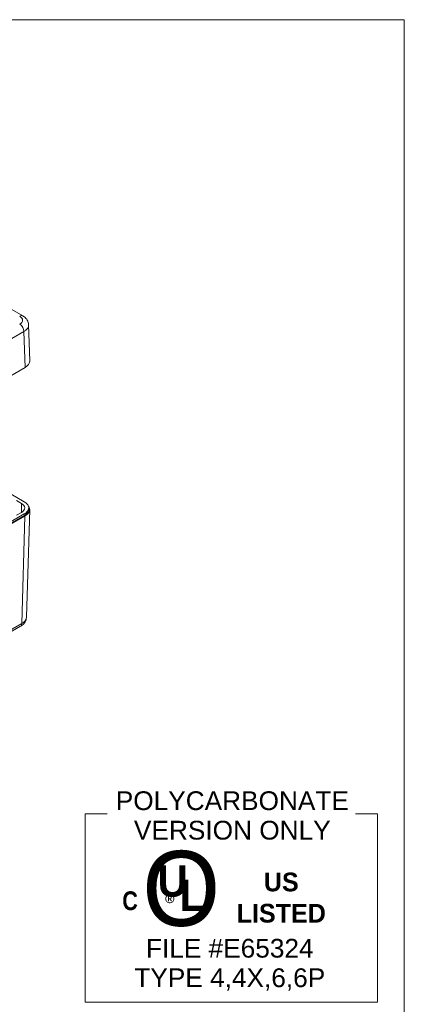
# Model space of a CAD drawing. Header units: millimetres. Extents: x 32 to 1714, y 32 to 1317.
# Tile 25 of 25: x 1507 to 1699, y 809 to 1302. Entities that reach past the tile are written whole.
import ezdxf

# ---------------------------------------------------------------- set-up
doc = ezdxf.new("R2010")
doc.units = ezdxf.units.MM
doc.header["$LTSCALE"] = 6.25
for name, color, linetype, lineweight in [('Sketch Geometry (ANSI)', 7, 'Continuous', 9), ('Symbol (ANSI)', 7, 'Continuous', 9), ('Visible (ANSI)', 7, 'Continuous', 9), ('Visible Narrow (ANSI)', 7, 'Continuous', 9)]:
    doc.layers.add(name, color=color, linetype=linetype, lineweight=lineweight)
doc.styles.add('Note Text (ANSI)', font='arial.ttf')

# ---------------------------------------------------------------- blocks, each defined once
blk = doc.blocks.new('Borders Default Border')
at = {"layer": 'Sketch Geometry (ANSI)', "flags": 128}
blk.add_lwpolyline([(7.62, 7.62), (7.62, 208.28), (271.78, 208.28), (271.78, 7.62), (7.62, 7.62)], dxfattribs=at)
blk = doc.blocks.new('UL')
at = {"layer": 'Sketch Geometry (ANSI)'}
for p, q in [((-11.678, 7.522), (-11.678, -7.522)), ((-11.678, 7.522), (-9.925, 7.522)), ((11.678, 7.522), (9.925, 7.522)), ((11.678, -7.522), (11.678, 7.522)), ((-11.678, -7.522), (11.678, -7.522))]:
    blk.add_line(p, q, dxfattribs=at)
at = {"layer": 'Symbol (ANSI)', "insert": (0.071, 7.395), "char_height": 1.5, "width": 18.63682, "attachment_point": 5, "line_spacing_factor": 0.944221, "style": 'Note Text (ANSI)'}
blk.add_mtext('\\fArial|b0|i0;POLYCARBONATE VERSION ONLY', dxfattribs=at)
at = {"layer": 'Symbol (ANSI)', "attachment_point": 5, "style": 'Note Text (ANSI)'}
for s, insert, char_height, width in [('\\fCentury Gothic|b0|i0;\\H6.0000;O', (-4.012, 1.527), 6, 7.62513), ('\\fCentury Gothic|b1|i0;\\H1.5000;US LISTED', (3.982, 0.824), 1.5, 9.02226)]:
    blk.add_mtext(s, dxfattribs=dict(at, insert=insert, char_height=char_height, width=width))
for s, insert, char_height in [('\\fCentury Gothic|b1|i0;\\H2.5000;U', (-4.694, 2.14), 2.5), ('\\fCentury Gothic|b1|i0;\\H2.5000;L', (-3.136, 1.021), 2.5), ('\\fCalibri|b0|i0;\\H1.5000;®', (-4.763, 0.231), 1.5)]:
    blk.add_mtext(s, dxfattribs=dict(at, insert=insert, char_height=char_height))
at = {"layer": 'Symbol (ANSI)', "char_height": 1.5, "attachment_point": 5, "style": 'Note Text (ANSI)'}
for s, insert, line_spacing_factor in [('\\fSwis721 Cn BT|b1|i0;\\H1.5000;C\\fSwis721 Cn BT|b1|i0;\\H2.0000;\\P', (-8.1, 0.571), 4), ('\\fArial|b0|i0;FILE #E65324\\P\\fArial|b0|i0;TYPE 4,4X,6,6P', (-0.133, -4.537), 0.944221)]:
    blk.add_mtext(s, dxfattribs=dict(at, insert=insert, line_spacing_factor=line_spacing_factor))

msp = doc.modelspace()

# ---------------------------------------------------------------- linework, layer by layer
at = {"layer": 'Visible (ANSI)'}
for p, q in [((1500.2326, 1158.1991), (1508.046, 1153.688)), ((1511.5453, 1131.2174), (1511.0016, 1149.2002)), ((1308.8405, 1012.1962), (1509.2087, 1127.8788)), ((1508.8556, 1060.7064), (1487.8193, 1072.8517)), ((1504.9745, 1061.318), (1507.4438, 1059.8923)), ((1308.4874, 938.9148), (1508.8556, 1054.5975)), ((1308.4966, 938.0948), (1508.8648, 1053.7775)), ((1509.1837, 1053.5791), (1308.8401, 937.9107)), ((1507.4438, 1055.4116), (1504.9745, 1053.9859)), ((1511.5202, 1056.7569), (1509.8928, 1002.9291)), ((1511.0469, 1057.692), (1511.0599, 1056.8774)), ((1308.2205, 883.712), (1506.9373, 998.4412))]:
    msp.add_line(p, q, dxfattribs=at)
for centre, major_axis, ratio, start_param, end_param in [((1503.562, 1131.137), (7.9844, 0), 0.57717444, 5.49793944, 6.30063329), ((1503.5633, 1057.6519), (5.4878, 0), 0.57735027, 5.49778714, 7.06858347), ((1503.537, 1056.8373), (7.9844, 0), 0.57717444, 5.49793944, 6.71106454)]:
    msp.add_ellipse(centre, major_axis=major_axis, ratio=ratio, start_param=start_param, end_param=end_param, dxfattribs=at)
for points, knots in [([(1508.046, 1153.688), (1508.3415, 1153.5174), (1508.6277, 1153.3262), (1509.1749, 1152.8946), (1509.436, 1152.6541), (1509.9201, 1152.1149), (1510.1433, 1151.8157), (1510.5284, 1151.1552), (1510.6899, 1150.7933), (1510.9207, 1150.022), (1510.9891, 1149.6128), (1511.0016, 1149.2002)], [-0.78524587, -0.78524587, -0.78524587, -0.78524587, -0.631686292, -0.631686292, -0.478126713, -0.478126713, -0.324567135, -0.324567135, -0.171007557, -0.171007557, -0.017447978, -0.017447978, -0.017447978, -0.017447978]), ([(1508.8556, 1054.5975), (1509.5482, 1054.9974), (1510.9373, 1056.1955), (1511.3396, 1058.5447), (1509.8945, 1060.1066), (1508.8556, 1060.7064)], [-7.06843118, -7.06843118, -7.06843118, -7.06843118, -6.67580824, -6.08687384, -5.49793944, -5.49793944, -5.49793944, -5.49793944]), ([(1508.8648, 1053.7775), (1509.5586, 1054.1781), (1510.685, 1055.1496), (1511.0647, 1056.2984), (1511.057, 1056.878)], [-7.068431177, -7.068431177, -7.068431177, -7.068431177, -6.675808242, -6.273921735, -6.273921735, -6.273921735, -6.273921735]), ([(1506.9373, 998.4412), (1507.2328, 998.6118), (1507.519, 998.803), (1508.0661, 999.2346), (1508.3272, 999.4751), (1508.8114, 1000.0144), (1509.0346, 1000.3135), (1509.4196, 1000.974), (1509.5812, 1001.3359), (1509.812, 1002.1073), (1509.8804, 1002.5165), (1509.8928, 1002.9291)], [-0.78524587, -0.78524587, -0.78524587, -0.78524587, -0.631686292, -0.631686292, -0.478126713, -0.478126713, -0.324567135, -0.324567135, -0.171007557, -0.171007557, -0.017447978, -0.017447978, -0.017447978, -0.017447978])]:
    msp.add_open_spline(points, degree=3, knots=knots, dxfattribs=at)
at = {"layer": 'Visible Narrow (ANSI)'}
for p, q in [((1308.8405, 1030.4749), (1508.6656, 1145.844)), ((1508.6656, 1145.844), (1509.2087, 1127.8788)), ((1507.4438, 1059.8923), (1507.3761, 1055.3725)), ((1509.1837, 1053.5791), (1507.5569, 999.769)), ((1508.8556, 1054.5975), (1508.8648, 1053.7775)), ((1507.5569, 999.769), (1308.8401, 885.0398))]:
    msp.add_line(p, q, dxfattribs=at)
for centre, major_axis, ratio, start_param, end_param in [((1506.5494, 1151.0958), (1.4966, 2.5922), 0.57735027, 0, 0.78539816), ((1503.0202, 1151.5035), (4.9903, 0), 0.57717444, 5.49793944, 7.06843118), ((1506.5494, 1147.0231), (1.4966, -2.5922), 0.57735027, 0.80285146, 2.35619449), ((1503.0202, 1149.0595), (7.9824, 0.0905), 0.57725686, 5.49139821, 6.29409206), ((1505.4406, 1001.0334), (1.4966, -2.5922), 0.57735027, 0, 0.76794487), ((1501.9114, 1003.0698), (7.9824, -0.0905), 0.57725686, 5.50448066, 6.27227856)]:
    msp.add_ellipse(centre, major_axis=major_axis, ratio=ratio, start_param=start_param, end_param=end_param, dxfattribs=at)

# ---------------------------------------------------------------- block references
at = {"xscale": 6.25, "yscale": 6.25, "zscale": 6.25}
for name, p in [('Borders Default Border', (0, 0)), ('UL', (1612.2976, 857.5756))]:
    msp.add_blockref(name, p, dxfattribs=at)

doc.saveas('drawing.dxf')
